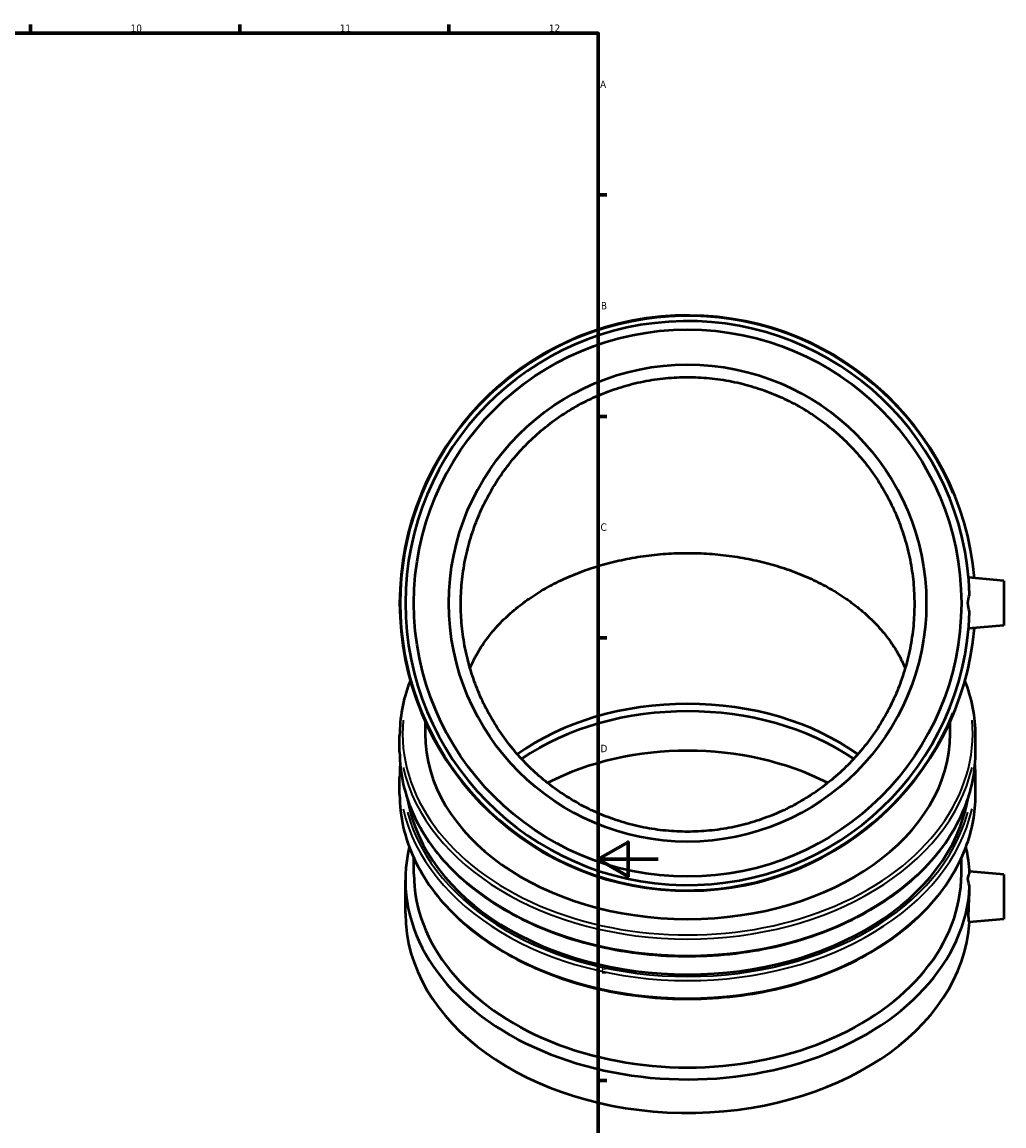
# Model space of a CAD drawing. Header units: millimetres. Extents: x -43 to 1144, y -318 to 1203.
# Tile 7 of 10: x 628 to 957, y 208 to 578. Entities that reach past the tile are written whole.
import ezdxf

# ---------------------------------------------------------------- set-up
doc = ezdxf.new("R2010")
doc.units = ezdxf.units.MM
for name, color, linetype, lineweight in [('Border (ISO)', 7, 'Continuous', 70), ('Visible (ISO)', 7, 'Continuous', 50), ('Visible Narrow (ISO)', 7, 'Continuous', 35)]:
    doc.layers.add(name, color=color, linetype=linetype, lineweight=lineweight)
doc.styles.add('Note Text (ISO)', font='tahoma.ttf')

# ---------------------------------------------------------------- blocks, each defined once
blk = doc.blocks.new('Borders Default Border')
at = {"layer": 'Border (ISO)'}
for p, q in [((630.75, 574), (630.75, 576.9)), ((700.83, 574), (700.83, 576.9)), ((770.92, 574), (770.92, 576.9)), ((821, 519.75), (823.9, 519.75)), ((821, 445.5), (823.9, 445.5)), ((821, 371.25), (823.9, 371.25)), ((821, 222.75), (823.9, 222.75))]:
    blk.add_line(p, q, dxfattribs=at)
at = {"layer": 'Border (ISO)', "flags": 128}
for points in [[(20, 20), (20, 574), (821, 574), (821, 20), (20, 20)], [(841, 297), (821, 297), (831, 302.77), (831, 291.23), (821, 297)]]:
    blk.add_lwpolyline(points, dxfattribs=at)
at = {"layer": 'Border (ISO)', "color": 232, "true_color": 0xca0064, "char_height": 2.5, "attachment_point": 7, "style": 'Note Text (ISO)'}
for s, insert in [('10', (664.29, 574.35)), ('11', (734.37, 574.4)), ('12', (804.46, 574.4)), ('A', (821.59, 555.62)), ('B', (821.89, 481.37)), ('C', (821.73, 407.08)), ('D', (821.73, 332.88)), ('E', (821.94, 258.63))]:
    blk.add_mtext(s, dxfattribs=dict(at, insert=insert))

msp = doc.modelspace()

# ---------------------------------------------------------------- linework, layer by layer
at = {"layer": 'Visible (ISO)'}
for p, q in [((956.923, 390.384), (945.107, 391.418)), ((956.923, 390.384), (956.923, 375.384)), ((956.923, 375.384), (945.107, 374.351)), ((762.923, 343.283), (762.923, 339.159)), ((938.923, 339.159), (938.923, 343.283)), ((754.423, 332.99), (754.423, 338.477)), ((947.423, 332.99), (947.423, 338.477)), ((754.423, 318.653), (754.423, 324.54)), ((947.423, 318.653), (947.423, 324.54)), ((759.19, 292.038), (759.19, 297.368)), ((942.656, 292.038), (942.656, 297.368)), ((956.923, 291.915), (945.404, 292.923)), ((756.353, 278.798), (756.353, 290.031)), ((956.923, 291.915), (956.923, 276.915)), ((956.923, 276.915), (945.301, 275.898))]:
    msp.add_line(p, q, dxfattribs=at)
for radius in [91.733, 80]:
    msp.add_circle((850.923, 382.884), radius, dxfattribs=at)
for radius, start, end in [(96.5, 4.97162, 355.02838), (94.57, 1.84125, 358.15875)]:
    msp.add_arc((850.923, 382.884), radius, start, end, dxfattribs=at)
for centre, major_axis, start_param, end_param in [((850.923, 290.031), (-80, 0), 3.9427095, 5.4820685), ((850.923, 292.525), (-80, 0), 3.9184886, 5.5062894), ((850.923, 339.159), (88, 0), 3.1415927, 6.2831853), ((850.923, 276.792), (-80, 0), 4.0850541, 5.3397238), ((850.923, 325.222), (-94.57, 0), 0.1220937, 3.019499), ((850.923, 290.031), (-94.57, 0), 6.1173777, 9.3926421), ((850.923, 290.031), (94.57, 0), 0.0321359, 0.1658076), ((850.923, 292.038), (-91.733, 0), 0, 3.1415927), ((850.923, 278.798), (-94.57, 0), 0, 3.0983429)]:
    msp.add_ellipse(centre, major_axis=major_axis, ratio=0.7071068, start_param=start_param, end_param=end_param, dxfattribs=at)
for points, knots in [([(850.923, 458.671), (848.579, 458.671), (846.126, 458.561), (841.141, 458.08), (838.608, 457.71), (833.595, 456.712), (831.114, 456.084), (826.324, 454.62), (824.017, 453.783), (819.685, 451.988), (817.46, 450.946), (813.037, 448.593), (810.838, 447.28), (806.587, 444.438), (804.533, 442.907), (800.668, 439.719), (798.855, 438.062), (795.538, 434.743), (793.881, 432.928), (790.692, 429.057), (789.162, 427), (786.32, 422.744), (785.008, 420.542), (782.654, 416.113), (781.613, 413.886), (779.817, 409.546), (778.978, 407.231), (777.512, 402.428), (776.884, 399.939), (775.885, 394.911), (775.514, 392.371), (775.033, 387.372), (774.923, 384.913), (774.923, 380.209), (775.033, 377.747), (775.515, 372.743), (775.886, 370.2), (776.886, 365.167), (777.515, 362.675), (778.982, 357.866), (779.82, 355.549), (781.618, 351.198), (782.661, 348.964), (785.018, 344.519), (786.333, 342.309), (789.18, 338.036), (790.713, 335.972), (793.907, 332.084), (795.567, 330.261), (798.888, 326.929), (800.702, 325.265), (804.57, 322.063), (806.625, 320.526), (810.88, 317.669), (813.081, 316.349), (817.51, 313.982), (819.737, 312.935), (824.067, 311.132), (826.37, 310.293), (831.149, 308.824), (833.626, 308.194), (838.629, 307.192), (841.158, 306.82), (846.134, 306.337), (848.582, 306.226), (853.263, 306.226), (855.711, 306.337), (860.688, 306.82), (863.216, 307.192), (868.22, 308.194), (870.696, 308.824), (875.476, 310.293), (877.778, 311.132), (882.108, 312.935), (884.336, 313.982), (888.764, 316.349), (890.965, 317.669), (895.22, 320.526), (897.275, 322.063), (901.144, 325.265), (902.957, 326.929), (906.278, 330.261), (907.939, 332.084), (911.132, 335.972), (912.665, 338.036), (915.512, 342.309), (916.827, 344.519), (919.184, 348.964), (920.227, 351.198), (922.025, 355.549), (922.864, 357.866), (924.331, 362.675), (924.959, 365.167), (925.959, 370.2), (926.33, 372.743), (926.812, 377.747), (926.923, 380.209), (926.923, 384.913), (926.812, 387.372), (926.331, 392.371), (925.96, 394.911), (924.962, 399.939), (924.333, 402.428), (922.867, 407.231), (922.029, 409.546), (920.232, 413.886), (919.191, 416.113), (916.838, 420.542), (915.525, 422.744), (912.683, 427), (911.153, 429.057), (907.965, 432.928), (906.307, 434.743), (902.99, 438.062), (901.178, 439.719), (897.312, 442.907), (895.258, 444.438), (891.007, 447.28), (888.808, 448.593), (884.385, 450.946), (882.16, 451.988), (877.829, 453.783), (875.521, 454.62), (870.732, 456.084), (868.25, 456.712), (863.237, 457.71), (860.704, 458.08), (855.719, 458.561), (853.267, 458.671), (850.923, 458.671)], [0, 0, 0, 0, 0.7031755, 0.7031755, 1.4063511, 1.4063511, 2.1095266, 2.1095266, 2.8127021, 2.8127021, 3.5162179, 3.5162179, 4.2197336, 4.2197336, 4.9232494, 4.9232494, 5.6267651, 5.6267651, 6.3308891, 6.3308891, 7.035013, 7.035013, 7.7391369, 7.7391369, 8.4432609, 8.4432609, 9.148405, 9.148405, 9.8535491, 9.8535491, 10.5586933, 10.5586933, 11.2638374, 11.2638374, 11.969738, 11.969738, 12.6756385, 12.6756385, 13.3815391, 13.3815391, 14.0874397, 14.0874397, 14.7937788, 14.7937788, 15.5001179, 15.5001179, 16.2064571, 16.2064571, 16.9127962, 16.9127962, 17.6178202, 17.6178202, 18.3228442, 18.3228442, 19.0278683, 19.0278683, 19.7328923, 19.7328923, 20.4349459, 20.4349459, 21.1369995, 21.1369995, 21.8390532, 21.8390532, 22.5411068, 22.5411068, 23.2431604, 23.2431604, 23.945214, 23.945214, 24.6472677, 24.6472677, 25.3493213, 25.3493213, 26.0543453, 26.0543453, 26.7593694, 26.7593694, 27.4643934, 27.4643934, 28.1694174, 28.1694174, 28.8757565, 28.8757565, 29.5820957, 29.5820957, 30.2884348, 30.2884348, 30.9947739, 30.9947739, 31.7006745, 31.7006745, 32.406575, 32.406575, 33.1124756, 33.1124756, 33.8183762, 33.8183762, 34.5235203, 34.5235203, 35.2286645, 35.2286645, 35.9338086, 35.9338086, 36.6389527, 36.6389527, 37.3430767, 37.3430767, 38.0472006, 38.0472006, 38.7513245, 38.7513245, 39.4554485, 39.4554485, 40.1589642, 40.1589642, 40.86248, 40.86248, 41.5659957, 41.5659957, 42.2695115, 42.2695115, 42.972687, 42.972687, 43.6758625, 43.6758625, 44.3790381, 44.3790381, 45.0822136, 45.0822136, 45.0822136, 45.0822136]), ([(778.013, 361.058), (778.089, 361.241), (778.166, 361.424), (778.978, 363.305), (779.817, 364.941), (781.613, 368.011), (782.654, 369.585), (785.008, 372.717), (786.32, 374.273), (789.162, 377.284), (790.692, 378.737), (793.881, 381.475), (795.538, 382.758), (798.855, 385.105), (800.668, 386.277), (804.533, 388.531), (806.587, 389.613), (810.838, 391.623), (813.037, 392.552), (817.46, 394.216), (819.685, 394.952), (824.017, 396.222), (826.324, 396.813), (831.114, 397.849), (833.595, 398.293), (838.608, 398.998), (841.141, 399.26), (846.126, 399.6), (848.579, 399.678), (850.923, 399.678)], [35.8581341, 35.8581341, 35.8581341, 35.8581341, 35.9338086, 35.9338086, 36.6389527, 36.6389527, 37.3430767, 37.3430767, 38.0472006, 38.0472006, 38.7513245, 38.7513245, 39.4554485, 39.4554485, 40.1589642, 40.1589642, 40.86248, 40.86248, 41.5659957, 41.5659957, 42.2695115, 42.2695115, 42.972687, 42.972687, 43.6758625, 43.6758625, 44.3790381, 44.3790381, 45.0822136, 45.0822136, 45.0822136, 45.0822136]), ([(850.923, 399.678), (853.267, 399.678), (855.719, 399.6), (860.704, 399.26), (863.237, 398.998), (868.25, 398.293), (870.732, 397.849), (875.521, 396.813), (877.829, 396.222), (882.16, 394.952), (884.385, 394.216), (888.808, 392.552), (891.007, 391.623), (895.258, 389.613), (897.312, 388.531), (901.178, 386.277), (902.99, 385.105), (906.307, 382.758), (907.965, 381.475), (911.153, 378.737), (912.683, 377.284), (915.525, 374.273), (916.838, 372.717), (919.191, 369.585), (920.232, 368.011), (922.029, 364.941), (922.867, 363.305), (923.679, 361.424), (923.756, 361.241), (923.833, 361.058)], [0, 0, 0, 0, 0.7031755, 0.7031755, 1.4063511, 1.4063511, 2.1095266, 2.1095266, 2.8127021, 2.8127021, 3.5162179, 3.5162179, 4.2197336, 4.2197336, 4.9232494, 4.9232494, 5.6267651, 5.6267651, 6.3308891, 6.3308891, 7.035013, 7.035013, 7.7391369, 7.7391369, 8.4432609, 8.4432609, 9.148405, 9.148405, 9.2240795, 9.2240795, 9.2240795, 9.2240795]), ([(945.444, 379.846), (945.412, 379.927), (945.382, 380.009), (945.046, 380.97), (944.882, 381.946), (944.882, 383.822), (945.046, 384.799), (945.382, 385.76), (945.412, 385.842), (945.444, 385.923)], [1.52262875, 1.52262875, 1.52262875, 1.52262875, 1.54914018, 1.54914018, 1.83052548, 1.83052548, 2.11191077, 2.11191077, 2.1384222, 2.1384222, 2.1384222, 2.1384222]), ([(757.98, 356.924), (757.885, 356.681), (757.791, 356.437), (755.529, 350.428), (754.423, 344.453), (754.423, 338.477)], [2.87043689, 2.87043689, 2.87043689, 2.87043689, 2.88144387, 2.88144387, 3.14159265, 3.14159265, 3.14159265, 3.14159265]), ([(754.423, 332.99), (754.423, 325.711), (756.069, 318.435), (762.483, 304.603), (767.263, 298.053), (779.49, 286.325), (786.952, 281.157), (803.793, 272.743), (813.174, 269.503), (832.898, 265.28), (843.237, 264.299), (863.829, 264.694), (874.079, 266.07), (893.455, 271.045), (902.578, 274.642), (918.773, 283.704), (925.843, 289.166), (937.191, 301.406), (941.475, 308.178), (946.316, 321.038), (947.423, 327.013), (947.423, 332.99)], [3.1415927, 3.1415927, 3.1415927, 3.1415927, 3.4584402, 3.4584402, 3.7768655, 3.7768655, 4.0972825, 4.0972825, 4.4183733, 4.4183733, 4.739527, 4.739527, 5.0606639, 5.0606639, 5.3818205, 5.3818205, 5.7028631, 5.7028631, 6.0230365, 6.0230365, 6.2831853, 6.2831853, 6.2831853, 6.2831853]), ([(754.423, 318.653), (754.423, 311.374), (756.069, 304.098), (762.483, 290.266), (767.263, 283.716), (779.49, 271.988), (786.952, 266.82), (803.793, 258.407), (813.174, 255.166), (832.898, 250.943), (843.237, 249.962), (863.829, 250.357), (874.079, 251.733), (893.455, 256.708), (902.578, 260.305), (918.773, 269.367), (925.843, 274.83), (937.191, 287.069), (941.475, 293.842), (946.316, 306.701), (947.423, 312.677), (947.423, 318.653)], [3.1415927, 3.1415927, 3.1415927, 3.1415927, 3.4584402, 3.4584402, 3.7768655, 3.7768655, 4.0972825, 4.0972825, 4.4183733, 4.4183733, 4.739527, 4.739527, 5.0606639, 5.0606639, 5.3818205, 5.3818205, 5.7028631, 5.7028631, 6.0230365, 6.0230365, 6.2831853, 6.2831853, 6.2831853, 6.2831853]), ([(945.444, 287.883), (945.412, 287.964), (945.382, 288.045), (945.046, 288.983), (944.882, 289.8), (944.882, 291.126), (945.046, 291.69), (945.382, 292.112), (945.412, 292.147), (945.444, 292.18)], [1.52262875, 1.52262875, 1.52262875, 1.52262875, 1.54914018, 1.54914018, 1.83052548, 1.83052548, 2.11191077, 2.11191077, 2.1384222, 2.1384222, 2.1384222, 2.1384222]), ([(945.301, 275.898), (945.301, 275.898), (945.3, 275.898), (945.252, 275.895), (945.2, 276.105), (945.127, 276.969), (945.107, 277.624), (945.107, 278.381), (945.107, 279.138), (945.127, 280.097), (945.2, 282.197), (945.252, 283.339), (945.349, 285.477), (945.4, 286.616), (945.439, 287.737), (945.441, 287.81), (945.444, 287.883)], [4.4931465, 4.4931465, 4.4931465, 4.4931465, 4.4938095, 4.4938095, 4.814963, 4.814963, 5.1361165, 5.1361165, 5.1361165, 5.4572699, 5.4572699, 5.7784234, 5.7784234, 6.0992845, 6.0992845, 6.1217509, 6.1217509, 6.1217509, 6.1217509])]:
    msp.add_open_spline(points, degree=3, knots=knots, dxfattribs=at)
for points in [[(947.423, 338.477), (947.423, 344.706), (946.22, 350.934), (943.865, 356.924)], [(754.606, 328.765), (754.484, 327.358), (754.423, 325.949), (754.423, 324.54)], [(947.423, 324.54), (947.423, 325.949), (947.361, 327.358), (947.239, 328.765)]]:
    msp.add_open_spline(points, degree=3, dxfattribs=at)
at = {"layer": 'Visible Narrow (ISO)'}
msp.add_arc((850.923, 382.884), 96.217, 22.50109, 337.49891, dxfattribs=at)
for centre, major_axis, start_param, end_param in [((850.923, 339.159), (95.535, 0), 3.0753002, 6.3494778), ((850.923, 338.477), (-96.5, 0), 0.1570796, 2.984513), ((850.923, 332.99), (96.5, 0), 3.2986723, 6.1261057), ((850.923, 324.54), (-96.5, 0), 0.1570796, 2.984513), ((850.923, 325.222), (95.535, 0), 3.3272257, 6.0975523), ((850.923, 318.653), (96.5, 0), 3.2986723, 6.1261057)]:
    msp.add_ellipse(centre, major_axis=major_axis, ratio=0.7071068, start_param=start_param, end_param=end_param, dxfattribs=at)

# ---------------------------------------------------------------- block references
msp.add_blockref('Borders Default Border', (0, 0))

doc.saveas('drawing.dxf')
